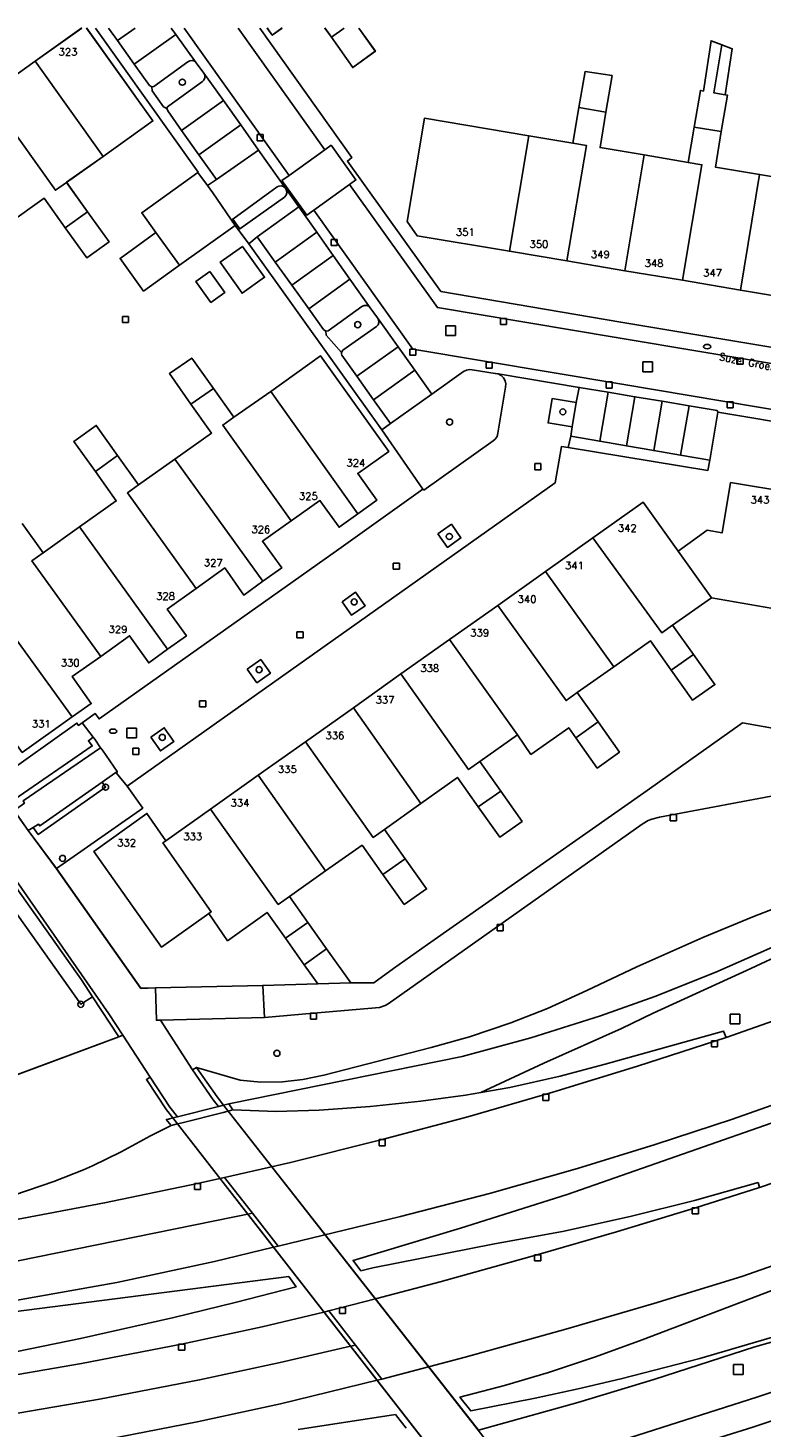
# Model space of a CAD drawing. Header units: metres. Extents: x 108000 to 109000, y 423000 to 423600.
# Tile 83 of 88: x 108794 to 108854, y 423485 to 423600. Entities that reach past the tile are written whole.
import ezdxf

# ---------------------------------------------------------------- set-up
doc = ezdxf.new("R2010")
doc.units = ezdxf.units.M
doc.header["$MEASUREMENT"] = 0
for name, color, linetype in [('Boomspiegel', 10, 'Continuous'), ('brandkraan _ -put', 10, 'Continuous'), ('dek', 10, 'Continuous'), ('Erf', 10, 'Continuous'), ('Fietspad', 10, 'Continuous'), ('grasland agrarisch', 10, 'Continuous'), ('groenvoorziening', 10, 'Continuous'), ('Hek', 10, 'Continuous'), ('Huisnummers', 10, 'Continuous'), ('inspectie- _rioolput', 10, 'Continuous'), ('kolk', 10, 'Continuous'), ('Landhoofd', 10, 'Continuous'), ('onverhard', 10, 'Continuous'), ('Openbare_ruimtenaam', 10, 'Continuous'), ('pand', 10, 'Continuous'), ('Parkeervlak', 10, 'Continuous'), ('rijbaan lokale weg', 10, 'Continuous'), ('vegetatieobject', 10, 'Continuous'), ('Voetpad', 10, 'Continuous'), ('voetpad op trap', 10, 'Continuous'), ('Wegmarkering', 10, 'Continuous')]:
    doc.layers.add(name, color=color, linetype=linetype)
doc.styles.get("Standard").update_dxf_attribs({"font": 'txt.shx'})

# ---------------------------------------------------------------- blocks, each defined once
blk = doc.blocks.new('308_ACAD_1_FMEBLOCK20')
at = {"layer": 'pand', "color": 1}
blk.add_line((-1.01, 5.27), (-4.83, 2.55), dxfattribs=at)
blk.add_lwpolyline([(0.75, -5.27), (4.83, -2.36), (-0.61, 5.27)], dxfattribs=at)
blk = doc.blocks.new('308_ACAD_1_FMEBLOCK21')
at = {"layer": 'pand', "color": 1}
blk.add_line((2.1, 0.38), (2.64, -0.38), dxfattribs=at)
blk.add_lwpolyline([(-2.64, 0.38), (-2.22, -0.22), (-1.39, 0.38)], dxfattribs=at)
blk = doc.blocks.new('308_ACAD_1_FMEBLOCK42')
at = {"layer": 'Erf', "color": 52, "true_color": 0xd2d200}
for points in [[(-3.19, 1.62), (-4.02, 1.03), (-4.44, 1.62)], [(3.09, 1.62), (4.44, -0.28), (2.59, -1.62), (0.84, 0.88), (0.3, 1.62)]]:
    blk.add_lwpolyline(points, dxfattribs=at)
blk = doc.blocks.new('308_ACAD_1_FMEBLOCK43')
at = {"layer": 'Erf', "color": 52, "true_color": 0xd2d200}
for points in [[(13.94, 14.98), (19.38, 7.36), (15.3, 4.45), (12.3, 2.33), (14.01, -0.08), (15.79, -2.55), (13.95, -3.86), (12.18, -1.39), (10.47, 1.02), (7.48, -1.11), (4.49, -3.22), (6.19, -5.64), (7.95, -8.14), (6.12, -9.42), (4.36, -6.95), (2.64, -4.54), (-0.34, -6.67), (-3.33, -8.8), (-1.62, -11.2), (0.14, -13.67), (-1.7, -14.98), (-3.45, -12.52), (-5.16, -10.11), (-8.39, -12.42), (-9.94, -10.21), (-13.83, -12.89), (-19.38, -5.11), (-15.07, -2.02), (-13.49, -4.23), (-9.8, -1.61), (-5.91, 1.17), (-1.99, 3.95), (1.91, 6.73), (5.82, 9.48)], [(5.82, 9.48), (9.72, 12.27), (13.54, 14.98)]]:
    blk.add_lwpolyline(points, dxfattribs=at)
blk = doc.blocks.new('308_ACAD_1_FMEBLOCK78')
at = {"layer": 'Fietspad', "color": 255}
for points in [[(-33.14, 44.64), (-20.47, 26.83), (13.15, -20.42), (24.16, -36.2), (25.3, -37.95), (27.53, -41.39), (29.16, -43.86), (29.78, -44.64)], [(33.14, -43.8), (32.7, -43.25), (31.02, -40.8), (28.38, -36.73), (28.05, -36.73), (27.99, -34.08), (26.78, -34.11), (19.86, -24.3), (17.54, -21.17), (16.37, -19.51), (14.72, -17.19), (0.64, 2.55), (-0.1, 3.58), (-13.99, 23.14), (-17.55, 28.17), (-18.88, 30.08), (-22.46, 35.08), (-29.26, 44.64)]]:
    blk.add_lwpolyline(points, dxfattribs=at)

msp = doc.modelspace()

# ---------------------------------------------------------------- linework, layer by layer
at = {"layer": 'Boomspiegel', "color": 32, "true_color": 0xe17500}
for points in [[(108827.703, 423558.518), (108828.489, 423557.403), (108829.597, 423558.184), (108828.811, 423559.299), (108827.703, 423558.518)], [(108819.849, 423552.954), (108820.635, 423551.839), (108821.743, 423552.62), (108820.957, 423553.735), (108819.849, 423552.954)], [(108812.075, 423547.428), (108812.861, 423546.313), (108813.969, 423547.094), (108813.183, 423548.209), (108812.075, 423547.428)], [(108804.155, 423541.832), (108804.941, 423540.717), (108806.049, 423541.498), (108805.263, 423542.613), (108804.155, 423541.832)]]:
    msp.add_lwpolyline(points, dxfattribs=at)
at = {"layer": 'brandkraan _ -put', "color": 5}
for centre in [(108849.791, 423573.876), (108801.061, 423542.337)]:
    msp.add_ellipse(centre, major_axis=(0.3, 0), ratio=0.5833333, dxfattribs=at)
at = {"layer": 'dek', "color": 255}
msp.add_lwpolyline([(108810.12, 423511.662), (108809.702, 423511.557), (108806.34, 423510.717), (108805.961, 423510.622), (108834.799, 423473.597), (108835.199, 423473.703), (108838.673, 423474.626), (108838.949, 423474.699), (108839.034, 423474.801), (108810.12, 423511.662)], dxfattribs=at)
at = {"layer": 'Erf', "color": 52, "true_color": 0xd2d200}
for points in [[(108791.692, 423538.453), (108798.094, 423543), (108798.227, 423542.812), (108798.539, 423543.031), (108799.593, 423543.793), (108799.915, 423543.347), (108819.582, 423557.263), (108826.466, 423562.189), (108823.118, 423567.042), (108812.195, 423582.303), (108811.067, 423583.812), (108806.515, 423580.54), (108803.572, 423578.425), (108801.645, 423581.105), (108804.573, 423583.242), (108803.416, 423584.852), (108808.023, 423588.163), (108808.04, 423588.175), (108799.611, 423600)], [(108813.106, 423600), (108820.646, 423589.37), (108820.291, 423589.082), (108827.955, 423578.386), (108842.705, 423575.868), (108857.162, 423573.467), (108860.984, 423576.142), (108864.933, 423578.906), (108866.507, 423580.02), (108872.405, 423584.168), (108875.815, 423586.571), (108878.099, 423600)], [(108847.773, 423579.313), (108843.047, 423580.094), (108838.297, 423580.906), (108833.57, 423581.688), (108826, 423582.969), (108825.18, 423584.125), (108826.602, 423592.594), (108835.172, 423591.156), (108838.789, 423590.563), (108839.273, 423593.469), (108839.797, 423596.438), (108841.992, 423596.094), (108841.492, 423593.094), (108841.008, 423590.191), (108844.633, 423589.594), (108848.25, 423588.972), (108848.727, 423591.875), (108849.242, 423594.875), (108849.493, 423594.833), (108850.121, 423598.952), (108851.008, 423598.613), (108851.851, 423598.292), (108851.28, 423594.531), (108851.461, 423594.5), (108850.953, 423591.5), (108850.47, 423588.598), (108854.094, 423588), (108859.031, 423587.156)], [(108811.648, 423578.25), (108809.855, 423580.809), (108811.68, 423582.094), (108813.492, 423579.563), (108811.648, 423578.25)], [(108808.995, 423580.039), (108810.232, 423578.312), (108809.093, 423577.497), (108807.856, 423579.224), (108808.995, 423580.039)], [(108857.438, 423577.688), (108852.523, 423578.5), (108847.773, 423579.313)], [(108806.141, 423564.656), (108809.14, 423566.783), (108807.438, 423569.156), (108805.68, 423571.656), (108807.523, 423572.938), (108809.289, 423570.438), (108810.98, 423568.08), (108813.992, 423570.188), (108818.078, 423573.125), (108823.688, 423565.281), (108821.141, 423563.469), (108822.703, 423561.281), (108821.148, 423560.156), (108819.602, 423559.063), (108818.031, 423561.25), (108815.68, 423559.594), (108813.32, 423557.906), (108814.898, 423555.719), (108813.344, 423554.625), (108811.789, 423553.5), (108810.227, 423555.719), (108807.867, 423554.031), (108805.508, 423552.344), (108807.078, 423550.156), (108805.539, 423549.063), (108803.992, 423547.938), (108802.422, 423550.156), (108800.07, 423548.469), (108797.703, 423546.813), (108799.273, 423544.594), (108797.719, 423543.5), (108793.617, 423540.594)], [(108865.224, 423566.061), (108850.684, 423568.502), (108850.005, 423564.556), (108849.855, 423563.721), (108838.399, 423565.593), (108837.836, 423565.674), (108837.315, 423562.691), (108802.209, 423537.826), (108803.492, 423536.031), (108796.422, 423531.062), (108803.344, 423521.25), (108804.555, 423521.279), (108813.345, 423521.487), (108817.859, 423521.612), (108816.742, 423523.188), (108815.203, 423525.375), (108813.701, 423527.472), (108810.453, 423525.156), (108808.922, 423527.375), (108805.031, 423524.625), (108799.477, 423532.469), (108803.844, 423535.594), (108805.391, 423533.344), (108809.047, 423535.938), (108812.969, 423538.719), (108816.859, 423541.469), (108820.773, 423544.25), (108824.68, 423547.031), (108828.656, 423549.844), (108832.617, 423552.656), (108836.539, 423555.438)], [(108793.617, 423559.375), (108795.323, 423556.965), (108798.32, 423559.094), (108801.32, 423561.221), (108799.609, 423563.625), (108797.852, 423566.094), (108799.688, 423567.406), (108801.438, 423564.938), (108803.153, 423562.525), (108806.141, 423564.656)], [(108836.539, 423555.438), (108840.43, 423558.188), (108844.539, 423561.125), (108847.409, 423557.107), (108849.789, 423558.813), (108851.023, 423558.594), (108851.711, 423562.719), (108856.672, 423561.906)], [(108855.18, 423552.406), (108850.141, 423553.281), (108846.964, 423551.038), (108848.672, 423548.625), (108850.43, 423546.156), (108848.602, 423544.875), (108846.852, 423547.344), (108845.142, 423549.749), (108842.141, 423547.625), (108839.144, 423545.496), (108840.852, 423543.094), (108842.602, 423540.625), (108840.781, 423539.313), (108839.031, 423541.781), (108838.439, 423542.614), (108835.344, 423540.432), (108834.242, 423542.031), (108831.15, 423539.841), (108832.859, 423537.406), (108834.609, 423534.938), (108832.781, 423533.656), (108831.023, 423536.125), (108829.315, 423538.538), (108826.32, 423536.406), (108823.321, 423534.28), (108825.031, 423531.875), (108826.781, 423529.406), (108824.953, 423528.125), (108823.18, 423530.594), (108821.487, 423532.986), (108818.477, 423530.875), (108815.538, 423528.781), (108817.047, 423526.656), (108818.578, 423524.5), (108820.578, 423521.688), (108822.461, 423521.688), (108824.078, 423522.875), (108826.859, 423524.844), (108844.867, 423537.469), (108852.688, 423543.031), (108860.531, 423541.625)]]:
    msp.add_lwpolyline(points, dxfattribs=at)
at = {"layer": 'Fietspad', "color": 255}
msp.add_line((108809.702, 423511.557), (108806.34, 423510.717), dxfattribs=at)
for points in [[(108979.229, 423558.259), (108964.529, 423547.619), (108957.109, 423542.379), (108945.288, 423534.771), (108939.733, 423531.336), (108934.083, 423527.958), (108927.975, 423524.445), (108921.895, 423521.093), (108914.823, 423517.363), (108907.601, 423513.73), (108900.517, 423510.327), (108893.43, 423507.068), (108885.766, 423503.708), (108878.217, 423500.558), (108871.643, 423497.966), (108865.06, 423495.55), (108860.461, 423493.966), (108855.838, 423492.459), (108853.7, 423491.845), (108845.408, 423489.167), (108839.192, 423487.277), (108831.028, 423485.008)], [(108833.782, 423481.496), (108838.493, 423482.84), (108840.868, 423483.57), (108853.857, 423487.729), (108866.709, 423491.993), (108871.941, 423493.843), (108873.51, 423494.43), (108878.702, 423496.486), (108894.569, 423503.157), (108899.529, 423505.32), (108901.685, 423506.315), (108906.571, 423508.696), (108922.639, 423517.009), (108929.366, 423520.586), (108936.008, 423524.361), (108941.321, 423527.56), (108946.534, 423530.861), (108947.279, 423531.169), (108948.015, 423531.294), (108948.669, 423531.265), (108949.543, 423531.046), (108950.098, 423530.749)], [(108831.028, 423485.008), (108810.12, 423511.662), (108809.702, 423511.557)], [(108806.34, 423510.717), (108805.961, 423510.622), (108826.77, 423483.905)]]:
    msp.add_lwpolyline(points, dxfattribs=at)
at = {"layer": 'grasland agrarisch', "color": 3, "true_color": 0x00f000}
for p in [(108799.375, 423520.565), (108790.79, 423513.272)]:
    msp.add_line(p, (108801.534, 423517.282), dxfattribs=at)
for points in [[(108741.511, 423600), (108754.905, 423581.25), (108798.42, 423519.937), (108799.375, 423520.565)], [(108756.098, 423582.191), (108755.892, 423582.045), (108798.473, 423521.936), (108799.375, 423520.565)], [(108801.534, 423517.282), (108801.865, 423517.405), (108800.727, 423519.156), (108789.719, 423534.938), (108756.098, 423582.191)]]:
    msp.add_lwpolyline(points, dxfattribs=at)
at = {"layer": 'groenvoorziening', "color": 3}
for points in [[(108808.394, 423595.604), (108808.503, 423595.723), (108808.584, 423595.913), (108808.586, 423596.119), (108808.512, 423596.308), (108807.87, 423597.137), (108807.732, 423597.267), (108807.55, 423597.332), (108807.357, 423597.319), (108807.185, 423597.23), (108804.413, 423595.215), (108804.246, 423595.164), (108804.278, 423594.841), (108805.197, 423593.548), (108805.474, 423593.404), (108805.519, 423593.531), (108805.629, 423593.621), (108808.394, 423595.604)], [(108815.203, 423586.866), (108815.048, 423586.995), (108814.855, 423587.055), (108814.654, 423587.036), (108814.529, 423586.979), (108810.883, 423584.329), (108811.46, 423583.518), (108815.122, 423586.139), (108815.253, 423586.293), (108815.314, 423586.485), (108815.296, 423586.687), (108815.203, 423586.866)], [(108822.682, 423575.521), (108822.798, 423575.663), (108822.858, 423575.855), (108822.84, 423576.056), (108822.749, 423576.229), (108822.164, 423577.061), (108822.037, 423577.178), (108821.851, 423577.251), (108821.651, 423577.247), (108821.468, 423577.165), (108818.706, 423575.161), (108818.517, 423575.13), (108818.538, 423574.812), (108819.812, 423573.399), (108819.921, 423573.571), (108822.682, 423575.521)], [(108833.256, 423570.557), (108833.274, 423570.808), (108833.218, 423571.075), (108833.086, 423571.314), (108832.891, 423571.505), (108832.65, 423571.631), (108832.409, 423571.678), (108830.519, 423571.98), (108830.326, 423571.996), (108830.05, 423571.951), (108829.798, 423571.83), (108827.207, 423569.973), (108823.82, 423567.558), (108823.118, 423567.042), (108826.466, 423562.189), (108826.564, 423562.105), (108832.248, 423566.14), (108832.412, 423566.286), (108832.558, 423566.512), (108832.63, 423566.766), (108833.256, 423570.557)], [(108839.051, 423569.283), (108837.075, 423569.609), (108836.746, 423567.617), (108838.721, 423567.291), (108839.051, 423569.283)], [(108831.223, 423512.703), (108836.393, 423515.116), (108842.76, 423517.948), (108845.363, 423519.214), (108853.375, 423522.873), (108856.206, 423524.191), (108861.008, 423525.405), (108867.92, 423526.83), (108871.033, 423527.569), (108876.256, 423529.363), (108882.67, 423531.737), (108894.278, 423536.751), (108900.082, 423539.495), (108909.56, 423544.493), (108919.374, 423550.245), (108926.401, 423554.609)], [(108831.223, 423512.703), (108833.599, 423513.12), (108837.748, 423514.034), (108841.43, 423515.017), (108851.129, 423517.739), (108851.359, 423517.219), (108858.577, 423519.758), (108865.674, 423522.408), (108873.318, 423525.439), (108880.963, 423528.656), (108888.032, 423531.781), (108895.184, 423535.077), (108902.13, 423538.443), (108909.054, 423542.003), (108915.931, 423545.709), (108922.698, 423549.489)], [(108903.847, 423544.39), (108902.753, 423543.641), (108899.017, 423541.205), (108897.874, 423540.497), (108893.978, 423538.21), (108891.481, 423536.906), (108888.996, 423535.791), (108886.449, 423534.825), (108883.701, 423533.968), (108881.057, 423533.315), (108875.268, 423532.256), (108872.189, 423531.537), (108868.834, 423530.562), (108865.849, 423529.519), (108862.921, 423528.327), (108854.91, 423524.504), (108850.519, 423522.577), (108845.516, 423520.59), (108841.049, 423518.996), (108835.328, 423517.192), (108829.689, 423515.669), (108810.549, 423511.769)], [(108799.359, 423541.129), (108799.036, 423541.553), (108799.434, 423541.856), (108798.539, 423543.031), (108798.227, 423542.812), (108798.094, 423543), (108791.692, 423538.453), (108792.935, 423536.709), (108799.359, 423541.129)], [(108802.209, 423537.826), (108801.337, 423538.903), (108801.413, 423539.038), (108800.157, 423538.154), (108800.445, 423537.745), (108794.933, 423533.865), (108794.523, 423534.451), (108794.109, 423534.188), (108796.422, 423531.062), (108803.492, 423536.031), (108802.209, 423537.826)], [(108856.354, 423537.247), (108845.883, 423535.281), (108845.249, 423535.132), (108844.946, 423535.009), (108844.453, 423534.719), (108823.641, 423519.969), (108823.372, 423519.83), (108822.922, 423519.688), (108817.496, 423519.213), (108813.474, 423518.86), (108804.945, 423518.625), (108807.589, 423514.559), (108807.919, 423514.759)], [(108807.919, 423514.759), (108811.5, 423513.709), (108813.184, 423513.563), (108814.949, 423513.581), (108816.629, 423513.761), (108818.359, 423514.119), (108827.159, 423516.399), (108830.303, 423517.278), (108833.682, 423518.412), (108836.706, 423519.603), (108839.938, 423521.068), (108844.013, 423522.998), (108849.44, 423525.41), (108853.552, 423527.121), (108859.037, 423529.25)], [(108785.369, 423502.039), (108789.599, 423503.229), (108792.913, 423504.28), (108796.192, 423505.407), (108798.631, 423506.365), (108799.382, 423506.696), (108801.734, 423507.852), (108804.133, 423509.145), (108805.839, 423510.009), (108805.429, 423510.489), (108805.606, 423510.533), (108805.961, 423510.622), (108805.449, 423511.279), (108803.799, 423513.769), (108804.099, 423513.969), (108801.865, 423517.405), (108801.534, 423517.282), (108790.79, 423513.272)], [(108807.919, 423514.759), (108809.589, 423512.339), (108810.12, 423511.662), (108810.549, 423511.769)], [(108810.549, 423511.769), (108810.899, 423511.279), (108814.434, 423511.158), (108817.969, 423511.259), (108822.149, 423511.569), (108826.319, 423511.989), (108829.971, 423512.483), (108831.223, 423512.703)], [(108857.865, 423511.167), (108838.319, 423504.349), (108829.558, 423501.568), (108820.75, 423498.939), (108821.389, 423498.089), (108822.369, 423498.319), (108832.359, 423500.289), (108837.936, 423501.321), (108843.479, 423502.53), (108848.745, 423503.85), (108853.969, 423505.329)], [(108853.969, 423505.329), (108854.099, 423504.909), (108859.318, 423506.685)], [(108686.801, 423470.284), (108698.315, 423475.218), (108700.989, 423476.112), (108705.536, 423477.219), (108710.179, 423477.846), (108722.29, 423479.135), (108730.332, 423480.192), (108753.374, 423483.874), (108760.229, 423485.189), (108789.969, 423490.809), (108798.392, 423492.524), (108806.051, 423494.262), (108811.085, 423495.491), (108816.079, 423496.759), (108815.469, 423497.629), (108785.845, 423493.817), (108778.799, 423492.849), (108733.896, 423485.598), (108728.864, 423484.667), (108715.146, 423481.614), (108709.947, 423480.06), (108704.655, 423478.285), (108701.429, 423477.503), (108690.333, 423474.306)], [(108855.099, 423496.469), (108844.459, 423492.429), (108840.641, 423491.028), (108836.779, 423489.75), (108833.16, 423488.675), (108829.509, 423487.709), (108830.399, 423486.589), (108835.679, 423487.629), (108839.206, 423488.395), (108842.719, 423489.219), (108849.197, 423490.904), (108855.619, 423492.789)], [(108825.109, 423485.179), (108824.229, 423486.309), (108816.248, 423485.059)]]:
    msp.add_lwpolyline(points, dxfattribs=at)
at = {"layer": 'Hek', "color": 30}
for points in [[(108799.375, 423520.565), (108798.473, 423521.936), (108755.892, 423582.045)], [(108799.375, 423520.565), (108801.534, 423517.282), (108790.79, 423513.272)]]:
    msp.add_lwpolyline(points, dxfattribs=at)
at = {"layer": 'inspectie- _rioolput', "color": 30}
for p, q in [((108829.161, 423575.576), (108828.361, 423575.576)), ((108828.361, 423575.576), (108828.361, 423574.776)), ((108828.361, 423574.776), (108829.161, 423574.776)), ((108829.161, 423574.776), (108829.161, 423575.576)), ((108845.321, 423572.614), (108844.521, 423572.614)), ((108844.521, 423572.614), (108844.521, 423571.814)), ((108845.321, 423571.814), (108845.321, 423572.614)), ((108844.521, 423571.814), (108845.321, 423571.814)), ((108802.988, 423542.588), (108802.188, 423542.588)), ((108802.188, 423542.588), (108802.188, 423541.788)), ((108802.988, 423541.788), (108802.988, 423542.588)), ((108802.188, 423541.788), (108802.988, 423541.788)), ((108852.469, 423519.129), (108851.669, 423519.129)), ((108851.669, 423519.129), (108851.669, 423518.329)), ((108851.669, 423518.329), (108852.469, 423518.329)), ((108852.469, 423518.329), (108852.469, 423519.129)), ((108852.759, 423490.389), (108851.959, 423490.389)), ((108851.959, 423490.389), (108851.959, 423489.589)), ((108851.959, 423489.589), (108852.759, 423489.589)), ((108852.759, 423489.589), (108852.759, 423490.389))]:
    msp.add_line(p, q, dxfattribs=at)
at = {"layer": 'kolk', "color": 30, "true_color": 0xf07a00}
for p, q in [((108812.879, 423590.758), (108812.879, 423591.258)), ((108812.879, 423591.258), (108813.379, 423591.258)), ((108813.379, 423590.758), (108812.879, 423590.758)), ((108813.379, 423591.258), (108813.379, 423590.758)), ((108818.959, 423582.152), (108818.959, 423582.652)), ((108818.959, 423582.652), (108819.459, 423582.652)), ((108819.459, 423582.652), (108819.459, 423582.152)), ((108819.459, 423582.152), (108818.959, 423582.152)), ((108801.833, 423575.84), (108801.833, 423576.34)), ((108801.833, 423576.34), (108802.333, 423576.34)), ((108802.333, 423575.84), (108801.833, 423575.84)), ((108802.333, 423576.34), (108802.333, 423575.84)), ((108832.83, 423575.676), (108832.83, 423576.176)), ((108832.83, 423576.176), (108833.33, 423576.176)), ((108833.33, 423575.676), (108832.83, 423575.676)), ((108833.33, 423576.176), (108833.33, 423575.676)), ((108825.406, 423573.169), (108825.406, 423573.669)), ((108825.406, 423573.669), (108825.906, 423573.669)), ((108825.906, 423573.669), (108825.906, 423573.169)), ((108825.906, 423573.169), (108825.406, 423573.169)), ((108831.67, 423572.102), (108831.67, 423572.602)), ((108831.67, 423572.602), (108832.17, 423572.602)), ((108832.17, 423572.602), (108832.17, 423572.102)), ((108852.236, 423572.437), (108852.236, 423572.937)), ((108852.236, 423572.937), (108852.736, 423572.937)), ((108852.736, 423572.437), (108852.236, 423572.437)), ((108852.736, 423572.937), (108852.736, 423572.437)), ((108832.17, 423572.102), (108831.67, 423572.102)), ((108841.513, 423570.478), (108841.513, 423570.978)), ((108841.513, 423570.978), (108842.013, 423570.978)), ((108842.013, 423570.478), (108841.513, 423570.478)), ((108842.013, 423570.978), (108842.013, 423570.478)), ((108851.435, 423568.848), (108851.435, 423569.348)), ((108851.435, 423569.348), (108851.935, 423569.348)), ((108851.935, 423568.848), (108851.435, 423568.848)), ((108851.935, 423569.348), (108851.935, 423568.848)), ((108835.651, 423563.776), (108835.651, 423564.276)), ((108835.651, 423564.276), (108836.151, 423564.276)), ((108836.151, 423564.276), (108836.151, 423563.776)), ((108836.151, 423563.776), (108835.651, 423563.776)), ((108824.046, 423555.622), (108824.046, 423556.122)), ((108824.046, 423556.122), (108824.546, 423556.122)), ((108824.546, 423556.122), (108824.546, 423555.622)), ((108824.546, 423555.622), (108824.046, 423555.622)), ((108816.146, 423549.994), (108816.146, 423550.494)), ((108816.146, 423550.494), (108816.646, 423550.494)), ((108816.646, 423550.494), (108816.646, 423549.994)), ((108816.646, 423549.994), (108816.146, 423549.994)), ((108808.167, 423544.331), (108808.167, 423544.831)), ((108808.167, 423544.831), (108808.667, 423544.831)), ((108808.667, 423544.831), (108808.667, 423544.331)), ((108808.667, 423544.331), (108808.167, 423544.331)), ((108802.69, 423540.433), (108802.69, 423540.933)), ((108802.69, 423540.933), (108803.19, 423540.933)), ((108803.19, 423540.433), (108802.69, 423540.433)), ((108803.19, 423540.933), (108803.19, 423540.433)), ((108846.768, 423534.994), (108846.768, 423535.494)), ((108846.768, 423535.494), (108847.268, 423535.494)), ((108847.268, 423535.494), (108847.268, 423534.994)), ((108847.268, 423534.994), (108846.768, 423534.994)), ((108832.566, 423525.971), (108832.566, 423526.471)), ((108832.566, 423526.471), (108833.066, 423526.471)), ((108833.066, 423526.471), (108833.066, 423525.971)), ((108833.066, 423525.971), (108832.566, 423525.971)), ((108817.246, 423518.713), (108817.246, 423519.213)), ((108817.246, 423519.213), (108817.746, 423519.213)), ((108817.746, 423518.713), (108817.246, 423518.713)), ((108817.746, 423519.213), (108817.746, 423518.713)), ((108850.156, 423516.441), (108850.156, 423516.941)), ((108850.156, 423516.941), (108850.656, 423516.941)), ((108850.656, 423516.441), (108850.156, 423516.441)), ((108850.656, 423516.941), (108850.656, 423516.441)), ((108836.305, 423512.061), (108836.305, 423512.561)), ((108836.305, 423512.561), (108836.805, 423512.561)), ((108836.805, 423512.561), (108836.805, 423512.061)), ((108836.805, 423512.061), (108836.305, 423512.061)), ((108822.889, 423508.339), (108822.889, 423508.839)), ((108822.889, 423508.839), (108823.389, 423508.839)), ((108823.389, 423508.339), (108822.889, 423508.339)), ((108823.389, 423508.839), (108823.389, 423508.339)), ((108807.739, 423504.739), (108807.739, 423505.239)), ((108807.739, 423505.239), (108808.239, 423505.239)), ((108808.239, 423504.739), (108807.739, 423504.739)), ((108808.239, 423505.239), (108808.239, 423504.739)), ((108848.579, 423502.75), (108848.579, 423503.25)), ((108848.579, 423503.25), (108849.079, 423503.25)), ((108849.079, 423502.75), (108848.579, 423502.75)), ((108849.079, 423503.25), (108849.079, 423502.75)), ((108835.639, 423498.901), (108835.639, 423499.401)), ((108835.639, 423499.401), (108836.139, 423499.401)), ((108836.139, 423498.901), (108835.639, 423498.901)), ((108836.139, 423499.401), (108836.139, 423498.901)), ((108819.625, 423494.587), (108819.625, 423495.087)), ((108819.625, 423495.087), (108820.125, 423495.087)), ((108820.125, 423494.587), (108819.625, 423494.587)), ((108820.125, 423495.087), (108820.125, 423494.587)), ((108806.439, 423491.569), (108806.439, 423492.069)), ((108806.439, 423492.069), (108806.939, 423492.069)), ((108806.939, 423492.069), (108806.939, 423491.569)), ((108806.939, 423491.569), (108806.439, 423491.569))]:
    msp.add_line(p, q, dxfattribs=at)
at = {"layer": 'Landhoofd', "color": 12, "true_color": 0xc30000}
msp.add_lwpolyline([(108810.499, 423511.179), (108810.899, 423511.279), (108810.549, 423511.769), (108810.12, 423511.662), (108809.589, 423512.339), (108807.919, 423514.759), (108807.589, 423514.559), (108809.269, 423512.109), (108809.702, 423511.557), (108806.34, 423510.717), (108805.729, 423511.5), (108804.099, 423513.969), (108803.799, 423513.769), (108805.449, 423511.279), (108805.961, 423510.622), (108805.606, 423510.533), (108805.429, 423510.489), (108805.839, 423510.009), (108806.34, 423510.135), (108806.719, 423510.23), (108810.081, 423511.074), (108810.499, 423511.179)], dxfattribs=at)
at = {"layer": 'onverhard', "color": 255}
for points in [[(108827.703, 423558.518), (108828.489, 423557.403), (108829.597, 423558.184), (108828.811, 423559.299), (108827.703, 423558.518)], [(108819.849, 423552.954), (108820.635, 423551.839), (108821.743, 423552.62), (108820.957, 423553.735), (108819.849, 423552.954)], [(108812.075, 423547.428), (108812.861, 423546.313), (108813.969, 423547.094), (108813.183, 423548.209), (108812.075, 423547.428)], [(108804.155, 423541.832), (108804.941, 423540.717), (108806.049, 423541.498), (108805.263, 423542.613), (108804.155, 423541.832)], [(108791.692, 423538.453), (108791.284, 423538.164), (108792.938, 423535.844), (108793.797, 423536.438), (108793.695, 423536.625), (108800.03, 423540.984), (108799.561, 423541.689), (108799.434, 423541.856), (108799.036, 423541.553), (108799.359, 423541.129), (108792.935, 423536.709), (108791.692, 423538.453)], [(108800.445, 423537.745), (108800.157, 423538.154), (108795.055, 423534.562), (108794.945, 423534.719), (108794.523, 423534.451), (108794.933, 423533.865), (108800.445, 423537.745)]]:
    msp.add_lwpolyline(points, dxfattribs=at)
at = {"layer": 'pand', "color": 1}
for p, q in [((108820.03, 423600), (108818.977, 423599.25)), ((108794.672, 423597.281), (108790.773, 423594.5)), ((108794.672, 423597.281), (108800.25, 423589.469)), ((108839.273, 423593.469), (108838.789, 423590.563)), ((108839.273, 423593.469), (108841.492, 423593.094)), ((108848.727, 423591.875), (108848.25, 423588.972)), ((108848.727, 423591.875), (108850.953, 423591.5)), ((108835.172, 423591.156), (108833.57, 423581.688)), ((108838.789, 423590.563), (108835.172, 423591.156)), ((108797.251, 423587.343), (108800.25, 423589.469)), ((108844.633, 423589.594), (108843.047, 423580.094)), ((108848.25, 423588.972), (108844.633, 423589.594)), ((108798.961, 423584.938), (108797.251, 423587.343)), ((108854.094, 423588), (108852.523, 423578.5)), ((108798.961, 423584.938), (108797.133, 423583.625)), ((108806.515, 423580.54), (108804.573, 423583.242)), ((108833.57, 423581.688), (108838.297, 423580.906)), ((108838.297, 423580.906), (108843.047, 423580.094)), ((108843.047, 423580.094), (108847.773, 423579.313)), ((108847.773, 423579.313), (108852.523, 423578.5)), ((108807.438, 423569.156), (108809.289, 423570.438)), ((108810.98, 423568.08), (108809.289, 423570.438)), ((108813.992, 423570.188), (108810.98, 423568.08)), ((108813.992, 423570.188), (108821.148, 423560.156)), ((108799.609, 423563.625), (108801.438, 423564.938)), ((108803.153, 423562.525), (108801.438, 423564.938)), ((108806.141, 423564.656), (108803.153, 423562.525)), ((108806.141, 423564.656), (108813.344, 423554.625)), ((108795.323, 423556.965), (108793.617, 423559.375)), ((108798.32, 423559.094), (108795.323, 423556.965)), ((108798.32, 423559.094), (108805.539, 423549.063)), ((108840.43, 423558.188), (108836.539, 423555.438)), ((108850.141, 423553.281), (108847.409, 423557.107)), ((108836.539, 423555.438), (108832.617, 423552.656)), ((108836.539, 423555.438), (108842.141, 423547.625)), ((108832.617, 423552.656), (108828.656, 423549.844)), ((108846.964, 423551.038), (108850.141, 423553.281)), ((108850.141, 423553.281), (108855.18, 423552.406)), ((108848.672, 423548.625), (108846.964, 423551.038)), ((108828.656, 423549.844), (108824.68, 423547.031)), ((108834.242, 423542.031), (108828.656, 423549.844)), ((108846.852, 423547.344), (108848.672, 423548.625)), ((108824.68, 423547.031), (108820.773, 423544.25)), ((108839.144, 423545.496), (108842.141, 423547.625)), ((108840.852, 423543.094), (108839.144, 423545.496)), ((108820.773, 423544.25), (108816.859, 423541.469)), ((108826.32, 423536.406), (108820.773, 423544.25)), ((108840.852, 423543.094), (108839.031, 423541.781)), ((108816.859, 423541.469), (108812.969, 423538.719)), ((108831.15, 423539.841), (108834.242, 423542.031)), ((108832.859, 423537.406), (108831.15, 423539.841)), ((108812.969, 423538.719), (108809.047, 423535.938)), ((108812.969, 423538.719), (108818.477, 423530.875)), ((108832.859, 423537.406), (108831.023, 423536.125)), ((108809.047, 423535.938), (108805.391, 423533.344)), ((108823.321, 423534.28), (108826.32, 423536.406)), ((108825.031, 423531.875), (108823.321, 423534.28)), ((108815.538, 423528.781), (108818.477, 423530.875)), ((108823.18, 423530.594), (108825.031, 423531.875)), ((108817.047, 423526.656), (108815.538, 423528.781)), ((108815.203, 423525.375), (108817.047, 423526.656)), ((108818.578, 423524.5), (108817.047, 423526.656)), ((108815.203, 423525.375), (108816.742, 423523.188)), ((108816.742, 423523.188), (108818.578, 423524.5))]:
    msp.add_line(p, q, dxfattribs=at)
for points in [[(108818.977, 423599.25), (108820.727, 423596.75), (108822.578, 423598.094), (108821.221, 423600)], [(108851.008, 423598.613), (108850.121, 423598.952), (108849.493, 423594.833), (108849.242, 423594.875), (108848.727, 423591.875)], [(108851.008, 423598.613), (108850.35, 423594.68), (108851.28, 423594.531)], [(108851.28, 423594.531), (108851.851, 423598.292), (108851.008, 423598.613)], [(108841.492, 423593.094), (108841.992, 423596.094), (108839.797, 423596.438), (108839.273, 423593.469)], [(108790.773, 423594.5), (108796.328, 423586.688), (108797.251, 423587.343)], [(108850.953, 423591.5), (108851.461, 423594.5), (108851.28, 423594.531)], [(108844.633, 423589.594), (108841.008, 423590.191), (108841.492, 423593.094)], [(108835.172, 423591.156), (108826.602, 423592.594), (108825.18, 423584.125), (108826, 423582.969), (108833.57, 423581.688)], [(108838.789, 423590.563), (108839.891, 423590.375), (108838.297, 423580.906)], [(108854.094, 423588), (108850.47, 423588.598), (108850.953, 423591.5)], [(108847.773, 423579.313), (108849.359, 423588.781), (108848.25, 423588.972)], [(108806.515, 423580.54), (108811.067, 423583.812), (108809.257, 423586.486), (108808.816, 423587.085), (108808.023, 423588.163), (108803.416, 423584.852), (108804.573, 423583.242)], [(108852.523, 423578.5), (108857.438, 423577.688), (108858.156, 423581.813), (108859.367, 423581.625), (108861.773, 423583.313), (108859.031, 423587.156), (108854.094, 423588)], [(108792.43, 423583.906), (108795.417, 423586.038), (108797.133, 423583.625)], [(108797.133, 423583.625), (108798.898, 423581.156), (108800.742, 423582.469), (108798.961, 423584.938)], [(108804.573, 423583.242), (108801.645, 423581.105), (108803.572, 423578.425), (108806.515, 423580.54)], [(108811.68, 423582.094), (108809.855, 423580.809), (108811.648, 423578.25), (108813.492, 423579.563), (108811.68, 423582.094)], [(108808.995, 423580.039), (108807.856, 423579.224), (108809.093, 423577.497), (108810.232, 423578.312), (108808.995, 423580.039)], [(108809.289, 423570.438), (108807.523, 423572.938), (108805.68, 423571.656), (108807.438, 423569.156)], [(108821.148, 423560.156), (108822.703, 423561.281), (108821.141, 423563.469), (108823.688, 423565.281), (108818.078, 423573.125), (108813.992, 423570.188)], [(108807.438, 423569.156), (108809.14, 423566.783), (108806.141, 423564.656)], [(108815.68, 423559.594), (108810.063, 423567.438), (108810.98, 423568.08)], [(108801.438, 423564.938), (108799.688, 423567.406), (108797.852, 423566.094), (108799.609, 423563.625)], [(108799.609, 423563.625), (108801.32, 423561.221), (108798.32, 423559.094)], [(108803.153, 423562.525), (108802.242, 423561.875), (108807.867, 423554.031)], [(108856.672, 423561.906), (108851.711, 423562.719), (108851.023, 423558.594), (108849.789, 423558.813), (108847.409, 423557.107)], [(108815.68, 423559.594), (108818.031, 423561.25), (108819.602, 423559.063), (108821.148, 423560.156)], [(108847.409, 423557.107), (108844.539, 423561.125), (108840.43, 423558.188)], [(108813.344, 423554.625), (108814.898, 423555.719), (108813.32, 423557.906), (108815.68, 423559.594)], [(108846.964, 423551.038), (108846.07, 423550.406), (108840.43, 423558.188)], [(108795.323, 423556.965), (108794.406, 423556.313), (108800.07, 423548.469)], [(108807.867, 423554.031), (108810.227, 423555.719), (108811.789, 423553.5), (108813.344, 423554.625)], [(108805.539, 423549.063), (108807.078, 423550.156), (108805.508, 423552.344), (108807.867, 423554.031)], [(108839.144, 423545.496), (108838.227, 423544.844), (108832.617, 423552.656)], [(108791.852, 423551.156), (108788, 423548.406), (108793.617, 423540.594), (108797.719, 423543.5)], [(108791.852, 423551.156), (108792.078, 423551.313), (108797.719, 423543.5)], [(108800.07, 423548.469), (108802.422, 423550.156), (108803.992, 423547.938), (108805.539, 423549.063)], [(108842.141, 423547.625), (108845.142, 423549.749), (108846.852, 423547.344)], [(108797.719, 423543.5), (108799.273, 423544.594), (108797.703, 423546.813), (108800.07, 423548.469)], [(108846.852, 423547.344), (108848.602, 423544.875), (108850.43, 423546.156), (108848.672, 423548.625)], [(108831.15, 423539.841), (108830.227, 423539.188), (108824.68, 423547.031)], [(108834.242, 423542.031), (108835.344, 423540.432), (108838.439, 423542.614), (108839.031, 423541.781)], [(108839.031, 423541.781), (108840.781, 423539.313), (108842.602, 423540.625), (108840.852, 423543.094)], [(108823.321, 423534.28), (108822.398, 423533.625), (108816.859, 423541.469)], [(108826.32, 423536.406), (108829.315, 423538.538), (108831.023, 423536.125)], [(108831.023, 423536.125), (108832.781, 423533.656), (108834.609, 423534.938), (108832.859, 423537.406)], [(108805.391, 423533.344), (108803.844, 423535.594), (108799.477, 423532.469), (108805.031, 423524.625), (108808.922, 423527.375)], [(108815.538, 423528.781), (108814.617, 423528.125), (108809.047, 423535.938)], [(108808.922, 423527.375), (108809.117, 423527.531), (108805.148, 423533.188), (108805.391, 423533.344)], [(108818.477, 423530.875), (108821.487, 423532.986), (108823.18, 423530.594)], [(108823.18, 423530.594), (108824.953, 423528.125), (108826.781, 423529.406), (108825.031, 423531.875)], [(108808.922, 423527.375), (108810.453, 423525.156), (108813.701, 423527.472), (108815.203, 423525.375)], [(108816.742, 423523.188), (108817.859, 423521.612), (108820.578, 423521.688), (108818.578, 423524.5)]]:
    msp.add_lwpolyline(points, dxfattribs=at)
at = {"layer": 'Parkeervlak', "color": 255}
for points in [[(108800.698, 423600), (108801.429, 423598.974), (108802.806, 423597.04), (108804.053, 423595.288), (108804.246, 423595.164), (108804.413, 423595.215), (108807.185, 423597.23), (108807.357, 423597.319), (108807.55, 423597.332), (108807.732, 423597.267), (108807.87, 423597.137), (108806.212, 423599.465), (108805.831, 423600)], [(108811.535, 423592.048), (108810.116, 423594.048), (108808.512, 423596.308), (108808.586, 423596.119), (108808.584, 423595.913), (108808.503, 423595.723), (108808.394, 423595.604), (108805.629, 423593.621), (108805.519, 423593.531), (108805.474, 423593.404), (108805.544, 423593.208), (108806.682, 423591.603), (108808.1, 423589.603), (108809.543, 423587.568), (108813.003, 423589.978), (108811.535, 423592.048)], [(108819.13, 423581.341), (108817.777, 423583.25), (108816.307, 423585.323), (108812.888, 423582.862), (108814.365, 423580.803), (108815.729, 423578.901), (108817.108, 423576.979), (108818.325, 423575.282), (108818.517, 423575.13), (108818.706, 423575.161), (108821.468, 423577.165), (108821.651, 423577.247), (108821.851, 423577.251), (108822.037, 423577.178), (108822.164, 423577.061), (108820.498, 423579.41), (108819.13, 423581.341)], [(108825.805, 423571.94), (108824.436, 423573.862), (108822.749, 423576.229), (108822.84, 423576.056), (108822.858, 423575.855), (108822.798, 423575.663), (108822.682, 423575.521), (108819.921, 423573.571), (108819.812, 423573.399), (108819.803, 423573.276), (108819.837, 423573.161), (108821.06, 423571.44), (108822.427, 423569.517), (108823.82, 423567.558), (108827.207, 423569.973), (108825.805, 423571.94)], [(108850.684, 423568.502), (108850.607, 423568.63), (108848.315, 423569.015), (108846.107, 423569.386), (108843.871, 423569.762), (108841.68, 423570.13), (108839.297, 423570.53), (108839.051, 423569.283), (108838.721, 423567.291), (108838.6, 423566.518), (108840.988, 423566.107), (108843.177, 423565.731), (108845.412, 423565.346), (108847.618, 423564.967), (108850.005, 423564.556), (108850.684, 423568.502)]]:
    msp.add_lwpolyline(points, dxfattribs=at)
at = {"layer": 'rijbaan lokale weg', "color": 255}
for p, q in [((108815.519, 423587.916), (108806.909, 423600)), ((108818.431, 423590.012), (108811.333, 423600)), ((108818.431, 423590.012), (108815.519, 423587.916)), ((108817.53, 423585.061), (108820.46, 423587.17)), ((108839.297, 423570.53), (108832.65, 423571.631)), ((108812.493, 423502.824), (108810.215, 423505.746)), ((108812.493, 423502.824), (108814.614, 423500.105)), ((108820.945, 423491.984), (108818.749, 423494.8)), ((108823.107, 423489.211), (108820.945, 423491.984))]:
    msp.add_line(p, q, dxfattribs=at)
for points in [[(108805.831, 423600), (108806.212, 423599.465), (108807.87, 423597.137), (108808.512, 423596.308), (108810.116, 423594.048), (108811.535, 423592.048), (108813.003, 423589.978), (108815.203, 423586.866), (108816.307, 423585.323), (108817.777, 423583.25), (108819.13, 423581.341), (108820.498, 423579.41), (108822.164, 423577.061), (108822.749, 423576.229), (108824.436, 423573.862), (108825.805, 423571.94), (108827.207, 423569.973), (108829.798, 423571.83), (108830.05, 423571.951), (108830.326, 423571.996), (108830.519, 423571.98), (108832.409, 423571.678), (108832.65, 423571.631)], [(108863.797, 423571.814), (108862.874, 423571.984), (108858.001, 423572.853), (108857.799, 423572.923), (108857.656, 423573.057), (108857.576, 423573.237), (108857.575, 423573.434), (108857.65, 423573.615), (108857.792, 423573.752), (108860.984, 423576.142), (108857.162, 423573.467), (108842.705, 423575.868), (108827.955, 423578.386), (108820.291, 423589.082), (108820.646, 423589.37), (108813.106, 423600)], [(108820.46, 423587.17), (108820.981, 423587.545), (108818.942, 423590.379), (108818.431, 423590.012)], [(108815.519, 423587.916), (108814.918, 423587.483), (108816.958, 423584.649), (108817.53, 423585.061)], [(108863.986, 423571.052), (108863.912, 423571), (108842.345, 423574.622), (108827.668, 423577.068), (108820.46, 423587.17)], [(108864.928, 423567.253), (108864.726, 423567.111), (108842.808, 423570.798), (108825.656, 423573.669), (108817.53, 423585.061)], [(108952.856, 423579.523), (108945.412, 423570.267), (108944.572, 423569.149), (108938.215, 423560.206), (108937.579, 423559.607), (108935.692, 423558.131), (108929.338, 423553.593), (108922.698, 423549.489), (108915.931, 423545.709), (108909.054, 423542.003), (108902.13, 423538.443), (108895.184, 423535.077), (108888.032, 423531.781), (108880.963, 423528.656), (108873.318, 423525.439), (108865.674, 423522.408), (108858.577, 423519.758), (108851.359, 423517.219), (108844.083, 423514.867), (108837.139, 423512.729), (108830.155, 423510.716), (108823.139, 423508.839), (108815.606, 423506.976), (108810.215, 423505.746)], [(108814.614, 423500.105), (108824.64, 423502.537), (108831.947, 423504.432), (108839.159, 423506.48), (108845.538, 423508.439), (108851.886, 423510.531), (108876.939, 423519.369), (108888.723, 423524.945), (108912.85, 423536.709), (108919.926, 423540.467), (108935.829, 423550.086), (108938.779, 423552.189), (108943.178, 423555.67), (108947.443, 423559.411), (108950.769, 423562.611), (108953.956, 423565.945), (108957.393, 423569.647), (108960.849, 423573.279)], [(108832.65, 423571.631), (108832.891, 423571.505), (108833.086, 423571.314), (108833.218, 423571.075), (108833.274, 423570.808), (108833.256, 423570.557), (108832.63, 423566.766), (108832.558, 423566.512), (108832.412, 423566.286), (108832.248, 423566.14), (108826.564, 423562.105), (108826.466, 423562.189), (108819.582, 423557.263), (108799.915, 423543.347), (108799.593, 423543.793), (108798.539, 423543.031), (108799.434, 423541.856), (108799.561, 423541.689), (108800.03, 423540.984), (108800.194, 423540.788), (108801.413, 423539.038), (108801.337, 423538.903), (108802.209, 423537.826), (108837.315, 423562.691), (108837.836, 423565.674), (108838.399, 423565.593), (108838.6, 423566.518), (108838.721, 423567.291), (108836.746, 423567.617), (108837.075, 423569.609), (108839.051, 423569.283), (108839.297, 423570.53)], [(108839.297, 423570.53), (108841.68, 423570.13), (108843.871, 423569.762), (108846.107, 423569.386), (108848.315, 423569.015), (108850.607, 423568.63), (108850.684, 423568.502), (108865.224, 423566.061)], [(108965.571, 423569.461), (108961.627, 423565.639), (108958.84, 423562.708), (108957.786, 423561.666), (108942.347, 423548.03), (108929.784, 423539.244), (108912.626, 423529.481), (108892.658, 423520.127), (108878.222, 423513.886), (108872.199, 423511.629), (108859.318, 423506.685), (108854.099, 423504.909), (108848.829, 423503.25), (108842.368, 423501.287), (108835.94, 423499.415), (108827.899, 423497.179), (108822.579, 423495.779), (108818.749, 423494.8)], [(108823.107, 423489.211), (108829.944, 423491.006), (108838.199, 423493.3), (108845.434, 423495.414), (108852.639, 423497.619), (108866.919, 423502.609), (108885.5, 423509.679), (108895.116, 423514.107), (108902.838, 423517.584), (108908.938, 423520.502), (108916.751, 423524.321), (108930.349, 423531.839), (108931.099, 423532.311), (108944.637, 423541.641), (108955.817, 423550.876), (108957.167, 423552.133), (108961.455, 423556.246), (108968.914, 423563.516), (108969.729, 423564.269), (108970.769, 423565.139)], [(108827.703, 423558.518), (108828.811, 423559.299), (108829.597, 423558.184), (108828.489, 423557.403), (108827.703, 423558.518)], [(108819.849, 423552.954), (108820.957, 423553.735), (108821.743, 423552.62), (108820.635, 423551.839), (108819.849, 423552.954)], [(108812.075, 423547.428), (108813.183, 423548.209), (108813.969, 423547.094), (108812.861, 423546.313), (108812.075, 423547.428)], [(108804.155, 423541.832), (108805.263, 423542.613), (108806.049, 423541.498), (108804.941, 423540.717), (108804.155, 423541.832)], [(108810.215, 423505.746), (108809.827, 423505.658), (108807.989, 423505.239), (108800.365, 423503.649), (108792.705, 423502.206), (108791.596, 423501.997), (108777.017, 423499.662), (108760.792, 423497.064), (108749.007, 423495.115), (108747.699, 423494.899), (108717.899, 423490.229), (108711.453, 423489.156), (108705.078, 423487.679), (108695.428, 423484.825), (108685.969, 423481.423)], [(108687.675, 423478.891), (108691.413, 423480.316), (108698.845, 423482.661), (108715.615, 423486.476), (108717.225, 423486.751), (108793.277, 423498.894), (108812.493, 423502.824)], [(108685.788, 423474.644), (108693.047, 423477.364), (108700.479, 423479.709), (108702.345, 423480.194), (108708.015, 423481.668), (108715.59, 423483.24), (108715.646, 423483.25), (108718.859, 423483.799), (108731.069, 423485.699), (108778.719, 423493.329), (108793.349, 423495.699), (108801.373, 423497.13), (108809.382, 423498.859), (108814.224, 423500.012), (108814.614, 423500.105)], [(108818.749, 423494.8), (108818.356, 423494.706), (108813.301, 423493.502), (108806.689, 423492.069), (108798.483, 423490.478), (108790.213, 423489.073), (108774.744, 423486.639), (108760.069, 423484.329), (108759.633, 423484.259), (108753.22, 423483.224), (108714.349, 423476.953), (108701.352, 423473.833), (108699.793, 423473.311), (108692.915, 423471.011), (108680.825, 423465.754)], [(108820.945, 423491.984), (108820.549, 423491.893), (108814.768, 423490.569), (108808.156, 423489.136), (108799.95, 423487.545), (108791.479, 423486.108), (108776.265, 423483.714), (108760.52, 423481.17), (108760.022, 423481.09), (108753.671, 423480.065), (108714.8, 423473.794), (108701.803, 423470.674), (108693.366, 423467.852), (108681.276, 423462.595)], [(108689.419, 423462.623), (108698.991, 423466.212), (108700.971, 423466.954), (108706.502, 423468.548), (108707.113, 423468.699), (108718.902, 423471.121), (108785.002, 423481.699), (108791.051, 423482.661), (108799.529, 423484.071), (108807.967, 423485.7), (108814.802, 423487.186), (108822.716, 423489.109), (108823.107, 423489.211)]]:
    msp.add_lwpolyline(points, dxfattribs=at)
at = {"layer": 'vegetatieobject', "color": 3}
for centre in [(108806.744, 423595.557), (108821.134, 423575.676), (108837.957, 423568.524), (108828.666, 423567.684), (108828.644, 423558.3), (108820.84, 423552.941), (108813.046, 423547.379), (108805.096, 423541.825), (108800.445, 423537.745), (108796.917, 423531.901), (108798.42, 423519.937), (108814.503, 423515.928)]:
    msp.add_circle(centre, 0.25, dxfattribs=at)
at = {"layer": 'Voetpad', "color": 255}
for p, q in [((108809.543, 423587.568), (108808.816, 423587.085)), ((108812.195, 423582.303), (108812.888, 423582.862))]:
    msp.add_line(p, q, dxfattribs=at)
for points in [[(108799.611, 423600), (108808.04, 423588.175), (108808.023, 423588.163), (108808.816, 423587.085)], [(108809.543, 423587.568), (108808.1, 423589.603), (108806.682, 423591.603), (108805.544, 423593.208), (108805.474, 423593.404), (108805.197, 423593.548), (108804.278, 423594.841), (108804.246, 423595.164), (108804.053, 423595.288), (108802.806, 423597.04), (108801.429, 423598.974), (108800.698, 423600)], [(108815.203, 423586.866), (108813.003, 423589.978), (108809.543, 423587.568)], [(108808.816, 423587.085), (108809.257, 423586.486), (108811.067, 423583.812), (108812.195, 423582.303)], [(108815.203, 423586.866), (108815.296, 423586.687), (108815.314, 423586.485), (108815.253, 423586.293), (108815.122, 423586.139), (108811.46, 423583.518), (108810.883, 423584.329), (108814.529, 423586.979), (108814.654, 423587.036), (108814.855, 423587.055), (108815.048, 423586.995), (108815.203, 423586.866)], [(108812.888, 423582.862), (108816.307, 423585.323), (108815.203, 423586.866)], [(108812.195, 423582.303), (108823.118, 423567.042), (108823.82, 423567.558), (108822.427, 423569.517), (108821.06, 423571.44), (108819.837, 423573.161), (108819.803, 423573.276), (108819.812, 423573.399), (108818.538, 423574.812), (108818.517, 423575.13), (108818.325, 423575.282), (108817.108, 423576.979), (108815.729, 423578.901), (108814.365, 423580.803), (108812.888, 423582.862)], [(108845.412, 423565.346), (108843.177, 423565.731), (108840.988, 423566.107), (108838.6, 423566.518), (108838.399, 423565.593), (108849.855, 423563.721), (108850.005, 423564.556), (108847.618, 423564.967), (108845.412, 423565.346)], [(108860.531, 423541.625), (108852.688, 423543.031), (108844.867, 423537.469), (108826.859, 423524.844), (108824.078, 423522.875), (108822.461, 423521.688), (108820.578, 423521.688), (108817.859, 423521.612), (108813.345, 423521.487), (108813.474, 423518.86), (108817.496, 423519.213), (108822.922, 423519.688), (108823.372, 423519.83), (108823.641, 423519.969), (108844.453, 423534.719), (108844.946, 423535.009), (108845.249, 423535.132), (108845.883, 423535.281), (108856.354, 423537.247)], [(108948.669, 423531.265), (108948.015, 423531.294), (108947.279, 423531.169), (108946.534, 423530.861), (108941.321, 423527.56), (108936.008, 423524.361), (108929.366, 423520.586), (108922.639, 423517.009), (108906.571, 423508.696), (108901.685, 423506.315), (108899.529, 423505.32), (108894.569, 423503.157), (108878.702, 423496.486), (108873.51, 423494.43), (108871.941, 423493.843), (108866.709, 423491.993), (108853.857, 423487.729), (108840.868, 423483.57), (108838.493, 423482.84), (108833.782, 423481.496), (108833.375, 423481.38), (108829.917, 423480.477)], [(108831.264, 423478.746), (108834.714, 423479.673), (108835.125, 423479.783), (108841.399, 423481.539), (108847.49, 423483.364), (108853.534, 423485.272), (108862.645, 423488.335), (108871.659, 423491.589), (108876.353, 423493.303), (108881, 423495.139), (108888.192, 423498.143), (108895.336, 423501.223), (108902.561, 423504.481), (108909.75, 423507.905), (108912.571, 423509.322), (108916.564, 423511.327), (108923.236, 423514.846), (108938.919, 423523.739)]]:
    msp.add_lwpolyline(points, dxfattribs=at)
at = {"layer": 'voetpad op trap', "color": 255}
for points in [[(108800.03, 423540.984), (108793.695, 423536.625), (108793.797, 423536.438), (108792.938, 423535.844), (108794.109, 423534.188), (108794.523, 423534.451), (108794.945, 423534.719), (108795.055, 423534.562), (108800.157, 423538.154), (108801.413, 423539.038), (108800.194, 423540.788), (108800.03, 423540.984)], [(108813.345, 423521.487), (108804.555, 423521.279), (108804.617, 423518.625), (108804.945, 423518.625), (108813.474, 423518.86), (108813.345, 423521.487)]]:
    msp.add_lwpolyline(points, dxfattribs=at)
at = {"layer": 'Wegmarkering', "color": 255}
for p, q in [((108802.87, 423600), (108801.429, 423598.974)), ((108806.212, 423599.465), (108802.806, 423597.04)), ((108810.116, 423594.048), (108806.682, 423591.603)), ((108811.535, 423592.048), (108808.1, 423589.603)), ((108817.777, 423583.25), (108814.365, 423580.803)), ((108819.13, 423581.341), (108815.729, 423578.901)), ((108820.498, 423579.41), (108817.108, 423576.979)), ((108824.436, 423573.862), (108821.06, 423571.44)), ((108825.805, 423571.94), (108822.427, 423569.517)), ((108841.68, 423570.13), (108840.988, 423566.107)), ((108843.871, 423569.762), (108843.177, 423565.731)), ((108846.107, 423569.386), (108845.412, 423565.346)), ((108848.315, 423569.015), (108847.618, 423564.967))]:
    msp.add_line(p, q, dxfattribs=at)

# ---------------------------------------------------------------- block references
at = {"layer": 'Erf', "color": 52, "true_color": 0xd2d200}
for name, p in [('308_ACAD_1_FMEBLOCK43', (108784.949, 423585.015)), ('308_ACAD_1_FMEBLOCK42', (108818.135, 423598.375))]:
    msp.add_blockref(name, p, dxfattribs=at)
at = {"layer": 'Fietspad', "color": 255}
msp.add_blockref('308_ACAD_1_FMEBLOCK78', (108776.564, 423555.358), dxfattribs=at)
at = {"layer": 'pand', "color": 1}
for name, p in [('308_ACAD_1_FMEBLOCK20', (108799.5, 423594.735)), ('308_ACAD_1_FMEBLOCK21', (108816.334, 423599.625))]:
    msp.add_blockref(name, p, dxfattribs=at)

# ---------------------------------------------------------------- texts
at = {"layer": 'Huisnummers', "color": 255}
for s, p in [('323', (108796.593, 423597.736)), ('351', (108829.187, 423582.966)), ('350', (108835.224, 423581.968)), ('349', (108840.26, 423581.136)), ('348', (108844.671, 423580.407)), ('347', (108849.467, 423579.614)), ('324', (108820.206, 423564.037)), ('325', (108816.309, 423561.31)), ('343', (108853.362, 423561.006)), ('326', (108812.412, 423558.584)), ('342', (108842.471, 423558.694)), ('327', (108808.51, 423555.854)), ('341', (108838.14, 423555.622)), ('328', (108804.595, 423553.114)), ('340', (108834.249, 423552.86)), ('329', (108800.697, 423550.388)), ('339', (108830.362, 423550.103)), ('330', (108796.775, 423547.643)), ('338', (108826.273, 423547.2)), ('337', (108822.603, 423544.598)), ('331', (108794.4, 423542.64)), ('336', (108818.49, 423541.68)), ('335', (108814.586, 423538.908)), ('334', (108810.707, 423536.157)), ('332', (108801.403, 423532.889)), ('333', (108806.831, 423533.406))]:
    msp.add_text(s, height=0.6, dxfattribs=at).set_placement(p)
at = {"layer": 'Openbare_ruimtenaam', "color": 255}
msp.add_text('Suze Groeneweg-erf', height=0.6, rotation=348.9, dxfattribs=at).set_placement((108850.73, 423572.774))

doc.saveas('drawing.dxf')
